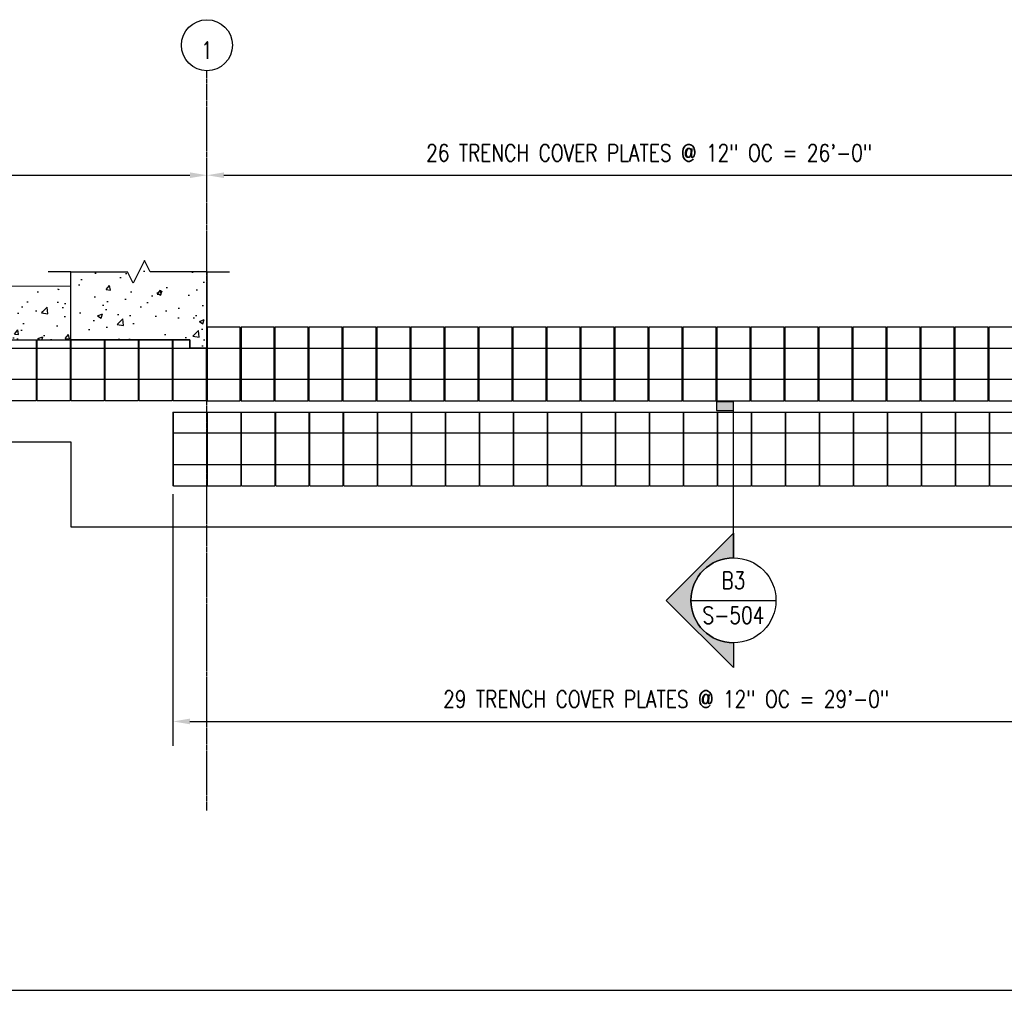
# Model space of a CAD drawing. Header units: inches. Extents: x -169 to 2787, y 589 to 946.
# Tile 2 of 45: x 183 to 530, y 604 to 946. Entities that reach past the tile are written whole.
import ezdxf
from ezdxf.enums import TextEntityAlignment as Align

# ---------------------------------------------------------------- set-up
doc = ezdxf.new("R2010")
doc.units = ezdxf.units.IN
doc.header["$MEASUREMENT"] = 0
doc.linetypes.add('CENTER2', pattern=[1.125, 0.75, -0.125, 0.125, -0.125])
doc.linetypes.add('HIDDEN2', pattern=[0.1875, 0.125, -0.0625])
for name, color, linetype in [('A-DETL-THIN', 1, 'Continuous'), ('A-FLOR', 173, 'Continuous'), ('A-FLOR-HDLN', 10, 'HIDDEN2'), ('A-WALL', 4, 'Continuous'), ('A-WALL-PATT', 8, 'Continuous'), ('G-ANNO-SYMB', 2, 'Continuous'), ('S-ANNO-DIMS', 1, 'Continuous'), ('S-ANNO-SYMB', 2, 'Continuous'), ('S-COLS', 53, 'Continuous'), ('S-DOOR-TRNCH', 2, 'Continuous'), ('S-GRID', 1, 'CENTER2'), ('S-GRID-IDEN', 1, 'Continuous')]:
    doc.layers.add(name, color=color, linetype=linetype)
doc.styles.add('Annotative', font='romans.shx', dxfattribs={"width": 0.8, "height": 0.125})
doc.styles.add('Arial', font='romans.shx', dxfattribs={"width": 0.8})
doc.styles.add('ROMANS', font='romans.shx', dxfattribs={"width": 0.8})
doc.dimstyles.new('Annotative', dxfattribs={"dimscale": 0, "dimtxt": 0.125, "dimasz": 0.125, "dimexe": 0.18, "dimexo": 0.0625, "dimgap": 0.09, "dimtad": 1, "dimdec": 3, "dimzin": 3, "dimdsep": 46, "dimlunit": 4, "dimtxsty": 'Annotative', "dimcen": 0.09, "dimclrt": 2, "dimazin": 2, "dimtfac": 1, "dimtdec": 3, "dimtmove": 0, "dimatfit": 0, "dimfxl": 1, "dimtfill": 1, "dimfrac": 2, "dimtolj": 1, "dimtzin": 0, "dimarcsym": 0})

# ---------------------------------------------------------------- blocks, each defined once
blk = doc.blocks.new('TRENCH COVER PLATES_C1_MIDDLE')
at = {"lineweight": -3}
for p, q in [((0.02, 12.99), (0.25, 12.99)), ((0.25, -13.01), (0.25, 12.99)), ((0.25, 12.99), (12, 12.99)), ((12, 12.99), (12, -13.01)), ((12, 12.99), (12.25, 12.99)), ((12.25, -13.01), (12.25, 12.99)), ((12.25, 12.99), (24, 12.99)), ((24, 12.99), (24, -13.01)), ((24, 12.99), (24.25, 12.99)), ((24.25, -13.01), (24.25, 12.99)), ((24.25, 12.99), (36, 12.99)), ((36, 12.99), (36, -13.01)), ((36, 12.99), (36.25, 12.99)), ((36.25, -13.01), (36.25, 12.99)), ((36.25, 12.99), (48, 12.99)), ((48, 12.99), (48, -13.01)), ((48, 12.99), (48.25, 12.99)), ((48.25, -13.01), (48.25, 12.99)), ((48.25, 12.99), (60, 12.99)), ((60, 12.99), (60, -13.01)), ((60, 12.99), (60.25, 12.99)), ((60.25, -13.01), (60.25, 12.99)), ((60.25, 12.99), (72, 12.99)), ((72, 12.99), (72, -13.01)), ((72, 12.99), (72.25, 12.99)), ((72.25, -13.01), (72.25, 12.99)), ((72.25, 12.99), (84, 12.99)), ((84, 12.99), (84, -13.01)), ((84, 12.99), (84.25, 12.99)), ((84.25, -13.01), (84.25, 12.99)), ((84.25, 12.99), (96, 12.99)), ((96, 12.99), (96, -13.01)), ((96, 12.99), (96.25, 12.99)), ((96.25, -13.01), (96.25, 12.99)), ((96.25, 12.99), (108, 12.99)), ((108, 12.99), (108, -13.01)), ((108, 12.99), (108.25, 12.99)), ((108.25, -13.01), (108.25, 12.99)), ((108.25, 12.99), (120, 12.99)), ((120, 12.99), (120, -13.01)), ((120, 12.99), (120.25, 12.99)), ((120.25, -13.01), (120.25, 12.99)), ((120.25, 12.99), (132, 12.99)), ((132, 12.99), (132, -13.01)), ((132, 12.99), (132.25, 12.99)), ((132.25, -13.01), (132.25, 12.99)), ((132.25, 12.99), (144, 12.99)), ((144, 12.99), (144, -13.01)), ((144, 12.99), (144.25, 12.99)), ((144.25, -13.01), (144.25, 12.99)), ((144.25, 12.99), (156, 12.99)), ((156, 12.99), (156, -13.01)), ((156, 12.99), (156.25, 12.99)), ((156.25, -13.01), (156.25, 12.99)), ((156.25, 12.99), (168, 12.99)), ((168, 12.99), (168, -13.01)), ((168, 12.99), (168.25, 12.99)), ((168.25, -13.01), (168.25, 12.99)), ((168.25, 12.99), (180, 12.99)), ((180, 12.99), (180, -13.01)), ((180, 12.99), (180.25, 12.99)), ((180.25, -13.01), (180.25, 12.99)), ((180.25, 12.99), (192, 12.99)), ((192, 12.99), (192, -13.01)), ((192, 12.99), (192.25, 12.99)), ((192.25, -13.01), (192.25, 12.99)), ((192.25, 12.99), (204, 12.99)), ((204, 12.99), (204, -13.01)), ((204, 12.99), (204.25, 12.99)), ((204.25, -13.01), (204.25, 12.99)), ((204.25, 12.99), (216, 12.99)), ((216, 12.99), (216, -13.01)), ((216, 12.99), (216.25, 12.99)), ((216.25, -13.01), (216.25, 12.99)), ((216.25, 12.99), (228, 12.99)), ((228, 12.99), (228, -13.01)), ((228, 12.99), (228.25, 12.99)), ((228.25, -13.01), (228.25, 12.99)), ((228.25, 12.99), (240, 12.99)), ((240, 12.99), (240, -13.01)), ((240, 12.99), (240.25, 12.99)), ((240.25, -13.01), (240.25, 12.99)), ((240.25, 12.99), (252, 12.99)), ((252, 12.99), (252, -13.01)), ((252, 12.99), (252.25, 12.99)), ((252.25, -13.01), (252.25, 12.99)), ((252.25, 12.99), (264, 12.99)), ((264, 12.99), (264, -13.01)), ((264, 12.99), (264.25, 12.99)), ((264.25, -13.01), (264.25, 12.99)), ((264.25, 12.99), (276, 12.99)), ((276, 12.99), (276, -13.01)), ((276, 12.99), (276.25, 12.99)), ((276.25, -13.01), (276.25, 12.99)), ((276.25, 12.99), (288, 12.99)), ((288, 12.99), (288, -13.01)), ((288, 12.99), (288.25, 12.99)), ((288.25, -13.01), (288.25, 12.99)), ((288.25, 12.99), (300, 12.99)), ((0.02, 5.75), (0.25, 5.75)), ((0.02, 5.5), (0.25, 5.5)), ((12, 5.75), (12.25, 5.75)), ((12, 5.5), (12.25, 5.5)), ((24, 5.75), (24.25, 5.75)), ((24, 5.5), (24.25, 5.5)), ((36, 5.75), (36.25, 5.75)), ((36, 5.5), (36.25, 5.5)), ((48, 5.75), (48.25, 5.75)), ((48, 5.5), (48.25, 5.5)), ((60, 5.75), (60.25, 5.75)), ((60, 5.5), (60.25, 5.5)), ((72, 5.75), (72.25, 5.75)), ((72, 5.5), (72.25, 5.5)), ((84, 5.75), (84.25, 5.75)), ((84, 5.5), (84.25, 5.5)), ((96, 5.75), (96.25, 5.75)), ((96, 5.5), (96.25, 5.5)), ((108, 5.75), (108.25, 5.75)), ((108, 5.5), (108.25, 5.5)), ((120, 5.75), (120.25, 5.75)), ((120, 5.5), (120.25, 5.5)), ((132, 5.75), (132.25, 5.75)), ((132, 5.5), (132.25, 5.5)), ((144, 5.75), (144.25, 5.75)), ((144, 5.5), (144.25, 5.5)), ((156, 5.75), (156.25, 5.75)), ((156, 5.5), (156.25, 5.5)), ((168, 5.75), (168.25, 5.75)), ((168, 5.5), (168.25, 5.5)), ((180, 5.75), (180.25, 5.75)), ((180, 5.5), (180.25, 5.5)), ((192, 5.75), (192.25, 5.75)), ((192, 5.5), (192.25, 5.5)), ((204, 5.75), (204.25, 5.75)), ((204, 5.5), (204.25, 5.5)), ((216, 5.75), (216.25, 5.75)), ((216, 5.5), (216.25, 5.5)), ((228, 5.75), (228.25, 5.75)), ((228, 5.5), (228.25, 5.5)), ((240, 5.75), (240.25, 5.75)), ((240, 5.5), (240.25, 5.5)), ((252, 5.75), (252.25, 5.75)), ((252, 5.5), (252.25, 5.5)), ((264, 5.75), (264.25, 5.75)), ((264, 5.5), (264.25, 5.5)), ((276, 5.75), (276.25, 5.75)), ((276, 5.5), (276.25, 5.5)), ((288, 5.75), (288.25, 5.75)), ((288, 5.5), (288.25, 5.5)), ((0.25, 1.62), (0.02, 1.62)), ((0.25, 1.58), (0.02, 1.58)), ((0.25, 0.69), (0.02, 0.69)), ((0.25, 0.41), (0.02, 0.41)), ((12.25, 1.62), (12, 1.62)), ((12.25, 1.58), (12, 1.58)), ((12.25, 0.69), (12, 0.69)), ((12.25, 0.41), (12, 0.41)), ((24.25, 1.62), (24, 1.62)), ((24.25, 1.58), (24, 1.58)), ((24.25, 0.69), (24, 0.69)), ((24.25, 0.41), (24, 0.41)), ((36.25, 1.62), (36, 1.62)), ((36.25, 1.58), (36, 1.58)), ((36.25, 0.69), (36, 0.69)), ((36.25, 0.41), (36, 0.41)), ((48.25, 1.62), (48, 1.62)), ((48.25, 1.58), (48, 1.58)), ((48.25, 0.69), (48, 0.69)), ((48.25, 0.41), (48, 0.41)), ((60.25, 1.62), (60, 1.62)), ((60.25, 1.58), (60, 1.58)), ((60.25, 0.69), (60, 0.69)), ((60.25, 0.41), (60, 0.41)), ((72.25, 1.62), (72, 1.62)), ((72.25, 1.58), (72, 1.58)), ((72.25, 0.69), (72, 0.69)), ((72.25, 0.41), (72, 0.41)), ((84.25, 1.62), (84, 1.62)), ((84.25, 1.58), (84, 1.58)), ((84.25, 0.69), (84, 0.69)), ((84.25, 0.41), (84, 0.41)), ((96.25, 1.62), (96, 1.62)), ((96.25, 1.58), (96, 1.58)), ((96.25, 0.69), (96, 0.69)), ((96.25, 0.41), (96, 0.41)), ((108.25, 1.62), (108, 1.62)), ((108.25, 1.58), (108, 1.58)), ((108.25, 0.69), (108, 0.69)), ((108.25, 0.41), (108, 0.41)), ((120.25, 1.62), (120, 1.62)), ((120.25, 1.58), (120, 1.58)), ((120.25, 0.69), (120, 0.69)), ((120.25, 0.41), (120, 0.41)), ((132.25, 1.62), (132, 1.62)), ((132.25, 1.58), (132, 1.58)), ((132.25, 0.69), (132, 0.69)), ((132.25, 0.41), (132, 0.41)), ((144.25, 1.62), (144, 1.62)), ((144.25, 1.58), (144, 1.58)), ((144.25, 0.69), (144, 0.69)), ((144.25, 0.41), (144, 0.41)), ((156.25, 1.62), (156, 1.62)), ((156.25, 1.58), (156, 1.58)), ((156.25, 0.69), (156, 0.69)), ((156.25, 0.41), (156, 0.41)), ((168.25, 1.62), (168, 1.62)), ((168.25, 1.58), (168, 1.58)), ((168.25, 0.69), (168, 0.69)), ((168.25, 0.41), (168, 0.41)), ((180.25, 1.62), (180, 1.62)), ((180.25, 1.58), (180, 1.58)), ((180.25, 0.69), (180, 0.69)), ((180.25, 0.41), (180, 0.41)), ((192.25, 1.62), (192, 1.62)), ((192.25, 1.58), (192, 1.58)), ((192.25, 0.69), (192, 0.69)), ((192.25, 0.41), (192, 0.41)), ((204.25, 1.62), (204, 1.62)), ((204.25, 1.58), (204, 1.58)), ((204.25, 0.69), (204, 0.69)), ((204.25, 0.41), (204, 0.41)), ((216.25, 1.62), (216, 1.62)), ((216.25, 1.58), (216, 1.58)), ((216.25, 0.69), (216, 0.69)), ((216.25, 0.41), (216, 0.41)), ((228.25, 1.62), (228, 1.62)), ((228.25, 1.58), (228, 1.58)), ((228.25, 0.69), (228, 0.69)), ((228.25, 0.41), (228, 0.41)), ((240.25, 1.62), (240, 1.62)), ((240.25, 1.58), (240, 1.58)), ((240.25, 0.69), (240, 0.69)), ((240.25, 0.41), (240, 0.41)), ((252.25, 1.62), (252, 1.62)), ((252.25, 1.58), (252, 1.58)), ((252.25, 0.69), (252, 0.69)), ((252.25, 0.41), (252, 0.41)), ((264.25, 1.62), (264, 1.62)), ((264.25, 1.58), (264, 1.58)), ((264.25, 0.69), (264, 0.69)), ((264.25, 0.41), (264, 0.41)), ((276.25, 1.62), (276, 1.62)), ((276.25, 1.58), (276, 1.58)), ((276.25, 0.69), (276, 0.69)), ((276.25, 0.41), (276, 0.41)), ((288.25, 1.62), (288, 1.62)), ((288.25, 1.58), (288, 1.58)), ((288.25, 0.69), (288, 0.69)), ((288.25, 0.41), (288, 0.41)), ((0.25, -1.5), (0.02, -1.5)), ((0.02, -1.69), (0.25, -1.69)), ((0.25, -2.58), (0.02, -2.58)), ((0.02, -2.63), (0.25, -2.63)), ((12.25, -1.5), (12, -1.5)), ((12, -1.69), (12.25, -1.69)), ((12.25, -2.58), (12, -2.58)), ((12, -2.63), (12.25, -2.63)), ((24.25, -1.5), (24, -1.5)), ((24, -1.69), (24.25, -1.69)), ((24.25, -2.58), (24, -2.58)), ((24, -2.63), (24.25, -2.63)), ((36.25, -1.5), (36, -1.5)), ((36, -1.69), (36.25, -1.69)), ((36.25, -2.58), (36, -2.58)), ((36, -2.63), (36.25, -2.63)), ((48.25, -1.5), (48, -1.5)), ((48, -1.69), (48.25, -1.69)), ((48.25, -2.58), (48, -2.58)), ((48, -2.63), (48.25, -2.63)), ((60.25, -1.5), (60, -1.5)), ((60, -1.69), (60.25, -1.69)), ((60.25, -2.58), (60, -2.58)), ((60, -2.63), (60.25, -2.63)), ((72.25, -1.5), (72, -1.5)), ((72, -1.69), (72.25, -1.69)), ((72.25, -2.58), (72, -2.58)), ((72, -2.63), (72.25, -2.63)), ((84.25, -1.5), (84, -1.5)), ((84, -1.69), (84.25, -1.69)), ((84.25, -2.58), (84, -2.58)), ((84, -2.63), (84.25, -2.63)), ((96.25, -1.5), (96, -1.5)), ((96, -1.69), (96.25, -1.69)), ((96.25, -2.58), (96, -2.58)), ((96, -2.63), (96.25, -2.63)), ((108.25, -1.5), (108, -1.5)), ((108, -1.69), (108.25, -1.69)), ((108.25, -2.58), (108, -2.58)), ((108, -2.63), (108.25, -2.63)), ((120.25, -1.5), (120, -1.5)), ((120, -1.69), (120.25, -1.69)), ((120.25, -2.58), (120, -2.58)), ((120, -2.63), (120.25, -2.63)), ((132.25, -1.5), (132, -1.5)), ((132, -1.69), (132.25, -1.69)), ((132.25, -2.58), (132, -2.58)), ((132, -2.63), (132.25, -2.63)), ((144.25, -1.5), (144, -1.5)), ((144, -1.69), (144.25, -1.69)), ((144.25, -2.58), (144, -2.58)), ((144, -2.63), (144.25, -2.63)), ((156.25, -1.5), (156, -1.5)), ((156, -1.69), (156.25, -1.69)), ((156.25, -2.58), (156, -2.58)), ((156, -2.63), (156.25, -2.63)), ((168.25, -1.5), (168, -1.5)), ((168, -1.69), (168.25, -1.69)), ((168.25, -2.58), (168, -2.58)), ((168, -2.63), (168.25, -2.63)), ((180.25, -1.5), (180, -1.5)), ((180, -1.69), (180.25, -1.69)), ((180.25, -2.58), (180, -2.58)), ((180, -2.63), (180.25, -2.63)), ((192.25, -1.5), (192, -1.5)), ((192, -1.69), (192.25, -1.69)), ((192.25, -2.58), (192, -2.58)), ((192, -2.63), (192.25, -2.63)), ((204.25, -1.5), (204, -1.5)), ((204, -1.69), (204.25, -1.69)), ((204.25, -2.58), (204, -2.58)), ((204, -2.63), (204.25, -2.63)), ((216.25, -1.5), (216, -1.5)), ((216, -1.69), (216.25, -1.69)), ((216.25, -2.58), (216, -2.58)), ((216, -2.63), (216.25, -2.63)), ((228.25, -1.5), (228, -1.5)), ((228, -1.69), (228.25, -1.69)), ((228.25, -2.58), (228, -2.58)), ((228, -2.63), (228.25, -2.63)), ((240.25, -1.5), (240, -1.5)), ((240, -1.69), (240.25, -1.69)), ((240.25, -2.58), (240, -2.58)), ((240, -2.63), (240.25, -2.63)), ((252.25, -1.5), (252, -1.5)), ((252, -1.69), (252.25, -1.69)), ((252.25, -2.58), (252, -2.58)), ((252, -2.63), (252.25, -2.63)), ((264.25, -1.5), (264, -1.5)), ((264, -1.69), (264.25, -1.69)), ((264.25, -2.58), (264, -2.58)), ((264, -2.63), (264.25, -2.63)), ((276.25, -1.5), (276, -1.5)), ((276, -1.69), (276.25, -1.69)), ((276.25, -2.58), (276, -2.58)), ((276, -2.63), (276.25, -2.63)), ((288.25, -1.5), (288, -1.5)), ((288, -1.69), (288.25, -1.69)), ((288.25, -2.58), (288, -2.58)), ((288, -2.63), (288.25, -2.63)), ((0.02, -5.5), (0.25, -5.5)), ((0.25, -5.75), (0.02, -5.75)), ((12, -5.5), (12.25, -5.5)), ((12.25, -5.75), (12, -5.75)), ((24, -5.5), (24.25, -5.5)), ((24.25, -5.75), (24, -5.75)), ((36, -5.5), (36.25, -5.5)), ((36.25, -5.75), (36, -5.75)), ((48, -5.5), (48.25, -5.5)), ((48.25, -5.75), (48, -5.75)), ((60, -5.5), (60.25, -5.5)), ((60.25, -5.75), (60, -5.75)), ((72, -5.5), (72.25, -5.5)), ((72.25, -5.75), (72, -5.75)), ((84, -5.5), (84.25, -5.5)), ((84.25, -5.75), (84, -5.75)), ((96, -5.5), (96.25, -5.5)), ((96.25, -5.75), (96, -5.75)), ((108, -5.5), (108.25, -5.5)), ((108.25, -5.75), (108, -5.75)), ((120, -5.5), (120.25, -5.5)), ((120.25, -5.75), (120, -5.75)), ((132, -5.5), (132.25, -5.5)), ((132.25, -5.75), (132, -5.75)), ((144, -5.5), (144.25, -5.5)), ((144.25, -5.75), (144, -5.75)), ((156, -5.5), (156.25, -5.5)), ((156.25, -5.75), (156, -5.75)), ((168, -5.5), (168.25, -5.5)), ((168.25, -5.75), (168, -5.75)), ((180, -5.5), (180.25, -5.5)), ((180.25, -5.75), (180, -5.75)), ((192, -5.5), (192.25, -5.5)), ((192.25, -5.75), (192, -5.75)), ((204, -5.5), (204.25, -5.5)), ((204.25, -5.75), (204, -5.75)), ((216, -5.5), (216.25, -5.5)), ((216.25, -5.75), (216, -5.75)), ((228, -5.5), (228.25, -5.5)), ((228.25, -5.75), (228, -5.75)), ((240, -5.5), (240.25, -5.5)), ((240.25, -5.75), (240, -5.75)), ((252, -5.5), (252.25, -5.5)), ((252.25, -5.75), (252, -5.75)), ((264, -5.5), (264.25, -5.5)), ((264.25, -5.75), (264, -5.75)), ((276, -5.5), (276.25, -5.5)), ((276.25, -5.75), (276, -5.75)), ((288, -5.5), (288.25, -5.5)), ((288.25, -5.75), (288, -5.75)), ((0.25, -13.01), (12, -13.01)), ((12.25, -13.01), (24, -13.01)), ((24.25, -13.01), (36, -13.01)), ((36.25, -13.01), (48, -13.01)), ((48.25, -13.01), (60, -13.01)), ((60.25, -13.01), (72, -13.01)), ((72.25, -13.01), (84, -13.01)), ((84.25, -13.01), (96, -13.01)), ((96.25, -13.01), (108, -13.01)), ((108.25, -13.01), (120, -13.01)), ((120.25, -13.01), (132, -13.01)), ((132.25, -13.01), (144, -13.01)), ((144.25, -13.01), (156, -13.01)), ((156.25, -13.01), (168, -13.01)), ((168.25, -13.01), (180, -13.01)), ((180.25, -13.01), (192, -13.01)), ((192.25, -13.01), (204, -13.01)), ((204.25, -13.01), (216, -13.01)), ((216.25, -13.01), (228, -13.01)), ((228.25, -13.01), (240, -13.01)), ((240.25, -13.01), (252, -13.01)), ((252.25, -13.01), (264, -13.01)), ((264.25, -13.01), (276, -13.01)), ((276.25, -13.01), (288, -13.01)), ((288.25, -13.01), (300, -13.01))]:
    blk.add_line(p, q, dxfattribs=at)
for p in [(0.02, 12.99), (0.25, -13.01)]:
    blk.add_line(p, (0.02, -13.01))
blk = doc.blocks.new('TRENCH COVER PLATES_C1_LEFT')
for p, q in [((396.03, -13.01), (396.03, 8.5)), ((396.03, 8.5), (402.02, 8.5)), ((402.02, 8.5), (402.02, 5.5)), ((402.02, 5.5), (407.77, 5.5)), ((407.77, 5.5), (407.77, -13.01)), ((407.77, -13.01), (396.03, -13.01))]:
    blk.add_line(p, q)
at = {"lineweight": -3}
for p, q in [((419.76, 8.5), (420.02, 8.5)), ((431.76, 8.5), (432.01, 8.5)), ((443.75, 8.5), (444, 8.5)), ((455.74, 8.5), (455.99, 8.5)), ((467.73, 8.5), (467.98, 8.5)), ((479.72, 8.5), (479.98, 8.5)), ((491.71, 8.5), (491.97, 8.5)), ((503.71, 8.5), (503.96, 8.5)), ((515.7, 8.5), (515.95, 8.5)), ((527.69, 8.5), (527.95, 8.5)), ((539.68, 8.5), (539.94, 8.5)), ((551.68, 8.5), (551.93, 8.5)), ((563.67, 8.5), (563.92, 8.5)), ((575.66, 8.5), (575.92, 8.5)), ((587.65, 8.5), (587.91, 8.5)), ((599.65, 8.5), (599.9, 8.5)), ((611.64, 8.5), (611.89, 8.5)), ((623.63, 8.5), (623.89, 8.5)), ((635.62, 8.5), (635.88, 8.5)), ((647.62, 8.5), (647.87, 8.5)), ((659.61, 8.5), (659.86, 8.5)), ((671.6, 8.5), (671.85, 8.5)), ((683.59, 8.5), (683.85, 8.5)), ((347.81, 5.75), (348.06, 5.75)), ((347.81, 5.5), (348.06, 5.5)), ((359.8, 5.75), (360.06, 5.75)), ((359.8, 5.5), (360.06, 5.5)), ((371.79, 5.75), (372.05, 5.75)), ((371.79, 5.5), (372.05, 5.5)), ((383.79, 5.75), (384.04, 5.75)), ((383.79, 5.5), (384.04, 5.5)), ((395.78, 5.75), (396.03, 5.75)), ((395.78, 5.5), (396.03, 5.5)), ((419.76, 5.75), (420.02, 5.75)), ((419.76, 5.5), (420.02, 5.5)), ((431.76, 5.75), (432.01, 5.75)), ((431.76, 5.5), (432.01, 5.5)), ((443.75, 5.75), (444, 5.75)), ((443.75, 5.5), (444, 5.5)), ((455.74, 5.75), (455.99, 5.75)), ((455.74, 5.5), (455.99, 5.5)), ((467.73, 5.75), (467.98, 5.75)), ((467.73, 5.5), (467.98, 5.5)), ((479.72, 5.75), (479.98, 5.75)), ((479.72, 5.5), (479.98, 5.5)), ((491.71, 5.75), (491.97, 5.75)), ((491.71, 5.5), (491.97, 5.5)), ((503.71, 5.75), (503.96, 5.75)), ((503.71, 5.5), (503.96, 5.5)), ((515.7, 5.75), (515.95, 5.75)), ((515.7, 5.5), (515.95, 5.5)), ((527.69, 5.75), (527.95, 5.75)), ((527.69, 5.5), (527.95, 5.5)), ((539.68, 5.75), (539.94, 5.75)), ((539.68, 5.5), (539.94, 5.5)), ((551.68, 5.75), (551.93, 5.75)), ((551.68, 5.5), (551.93, 5.5)), ((563.67, 5.75), (563.92, 5.75)), ((563.67, 5.5), (563.92, 5.5)), ((575.66, 5.75), (575.92, 5.75)), ((575.66, 5.5), (575.92, 5.5)), ((587.65, 5.75), (587.91, 5.75)), ((587.65, 5.5), (587.91, 5.5)), ((599.65, 5.75), (599.9, 5.75)), ((599.65, 5.5), (599.9, 5.5)), ((611.64, 5.75), (611.89, 5.75)), ((611.64, 5.5), (611.89, 5.5)), ((623.63, 5.75), (623.89, 5.75)), ((623.63, 5.5), (623.89, 5.5)), ((635.62, 5.75), (635.88, 5.75)), ((635.62, 5.5), (635.88, 5.5)), ((647.62, 5.75), (647.87, 5.75)), ((647.62, 5.5), (647.87, 5.5)), ((659.61, 5.75), (659.86, 5.75)), ((659.61, 5.5), (659.86, 5.5)), ((671.6, 5.75), (671.85, 5.75)), ((671.6, 5.5), (671.85, 5.5)), ((683.59, 5.75), (683.85, 5.75)), ((683.59, 5.5), (683.85, 5.5)), ((348.06, 1.62), (347.81, 1.62)), ((348.06, 1.58), (347.81, 1.58)), ((348.06, 0.69), (347.81, 0.69)), ((348.06, 0.41), (347.81, 0.41)), ((360.06, 1.62), (359.8, 1.62)), ((360.06, 1.58), (359.8, 1.58)), ((360.06, 0.69), (359.8, 0.69)), ((360.06, 0.41), (359.8, 0.41)), ((372.05, 1.62), (371.79, 1.62)), ((372.05, 1.58), (371.79, 1.58)), ((372.05, 0.69), (371.79, 0.69)), ((372.05, 0.41), (371.79, 0.41)), ((384.04, 1.62), (383.79, 1.62)), ((384.04, 1.58), (383.79, 1.58)), ((384.04, 0.69), (383.79, 0.69)), ((384.04, 0.41), (383.79, 0.41)), ((396.03, 1.62), (395.78, 1.62)), ((396.03, 1.58), (395.78, 1.58)), ((396.03, 0.69), (395.78, 0.69)), ((396.03, 0.41), (395.78, 0.41)), ((420.02, 1.62), (419.76, 1.62)), ((420.02, 1.58), (419.76, 1.58)), ((420.02, 0.69), (419.76, 0.69)), ((420.02, 0.41), (419.76, 0.41)), ((432.01, 1.62), (431.76, 1.62)), ((432.01, 1.58), (431.76, 1.58)), ((432.01, 0.69), (431.76, 0.69)), ((432.01, 0.41), (431.76, 0.41)), ((444, 1.62), (443.75, 1.62)), ((444, 1.58), (443.75, 1.58)), ((444, 0.69), (443.75, 0.69)), ((444, 0.41), (443.75, 0.41)), ((455.99, 1.62), (455.74, 1.62)), ((455.99, 1.58), (455.74, 1.58)), ((455.99, 0.69), (455.74, 0.69)), ((455.99, 0.41), (455.74, 0.41)), ((467.98, 1.62), (467.73, 1.62)), ((467.98, 1.58), (467.73, 1.58)), ((467.98, 0.69), (467.73, 0.69)), ((467.98, 0.41), (467.73, 0.41)), ((479.98, 1.62), (479.72, 1.62)), ((479.98, 1.58), (479.72, 1.58)), ((479.98, 0.69), (479.72, 0.69)), ((479.98, 0.41), (479.72, 0.41)), ((491.97, 1.62), (491.71, 1.62)), ((491.97, 1.58), (491.71, 1.58)), ((491.97, 0.69), (491.71, 0.69)), ((491.97, 0.41), (491.71, 0.41)), ((503.96, 1.62), (503.71, 1.62)), ((503.96, 1.58), (503.71, 1.58)), ((503.96, 0.69), (503.71, 0.69)), ((503.96, 0.41), (503.71, 0.41)), ((515.95, 1.62), (515.7, 1.62)), ((515.95, 1.58), (515.7, 1.58)), ((515.95, 0.69), (515.7, 0.69)), ((515.95, 0.41), (515.7, 0.41)), ((527.95, 1.62), (527.69, 1.62)), ((527.95, 1.58), (527.69, 1.58)), ((527.95, 0.69), (527.69, 0.69)), ((527.95, 0.41), (527.69, 0.41)), ((539.94, 1.62), (539.68, 1.62)), ((539.94, 1.58), (539.68, 1.58)), ((539.94, 0.69), (539.68, 0.69)), ((539.94, 0.41), (539.68, 0.41)), ((551.93, 1.62), (551.68, 1.62)), ((551.93, 1.58), (551.68, 1.58)), ((551.93, 0.69), (551.68, 0.69)), ((551.93, 0.41), (551.68, 0.41)), ((563.92, 1.62), (563.67, 1.62)), ((563.92, 1.58), (563.67, 1.58)), ((563.92, 0.69), (563.67, 0.69)), ((563.92, 0.41), (563.67, 0.41)), ((575.92, 1.62), (575.66, 1.62)), ((575.92, 1.58), (575.66, 1.58)), ((575.92, 0.69), (575.66, 0.69)), ((575.92, 0.41), (575.66, 0.41)), ((587.91, 1.62), (587.65, 1.62)), ((587.91, 1.58), (587.65, 1.58)), ((587.91, 0.69), (587.65, 0.69)), ((587.91, 0.41), (587.65, 0.41)), ((599.9, 1.62), (599.65, 1.62)), ((599.9, 1.58), (599.65, 1.58)), ((599.9, 0.69), (599.65, 0.69)), ((599.9, 0.41), (599.65, 0.41)), ((611.89, 1.62), (611.64, 1.62)), ((611.89, 1.58), (611.64, 1.58)), ((611.89, 0.69), (611.64, 0.69)), ((611.89, 0.41), (611.64, 0.41)), ((623.89, 1.62), (623.63, 1.62)), ((623.89, 1.58), (623.63, 1.58)), ((623.89, 0.69), (623.63, 0.69)), ((623.89, 0.41), (623.63, 0.41)), ((635.88, 1.62), (635.62, 1.62)), ((635.88, 1.58), (635.62, 1.58)), ((635.88, 0.69), (635.62, 0.69)), ((635.88, 0.41), (635.62, 0.41)), ((647.87, 1.62), (647.62, 1.62)), ((647.87, 1.58), (647.62, 1.58)), ((647.87, 0.69), (647.62, 0.69)), ((647.87, 0.41), (647.62, 0.41)), ((659.86, 1.62), (659.61, 1.62)), ((659.86, 1.58), (659.61, 1.58)), ((659.86, 0.69), (659.61, 0.69)), ((659.86, 0.41), (659.61, 0.41)), ((671.85, 1.62), (671.6, 1.62)), ((671.85, 1.58), (671.6, 1.58)), ((671.85, 0.69), (671.6, 0.69)), ((671.85, 0.41), (671.6, 0.41)), ((683.85, 1.62), (683.59, 1.62)), ((683.85, 1.58), (683.59, 1.58)), ((683.85, 0.69), (683.59, 0.69)), ((683.85, 0.41), (683.59, 0.41)), ((348.06, -1.5), (347.81, -1.5)), ((347.81, -1.69), (348.06, -1.69)), ((348.06, -2.58), (347.81, -2.58)), ((347.81, -2.63), (348.06, -2.63)), ((360.06, -1.5), (359.8, -1.5)), ((359.8, -1.69), (360.06, -1.69)), ((360.06, -2.58), (359.8, -2.58)), ((359.8, -2.63), (360.06, -2.63)), ((372.05, -1.5), (371.79, -1.5)), ((371.79, -1.69), (372.05, -1.69)), ((372.05, -2.58), (371.79, -2.58)), ((371.79, -2.63), (372.05, -2.63)), ((384.04, -1.5), (383.79, -1.5)), ((383.79, -1.69), (384.04, -1.69)), ((384.04, -2.58), (383.79, -2.58)), ((383.79, -2.63), (384.04, -2.63)), ((396.03, -1.5), (395.78, -1.5)), ((395.78, -1.69), (396.03, -1.69)), ((396.03, -2.58), (395.78, -2.58)), ((395.78, -2.63), (396.03, -2.63)), ((420.02, -1.5), (419.76, -1.5)), ((419.76, -1.69), (420.02, -1.69)), ((420.02, -2.58), (419.76, -2.58)), ((419.76, -2.63), (420.02, -2.63)), ((431.99, -1.5), (431.76, -1.5)), ((431.76, -1.69), (431.99, -1.69)), ((431.99, -2.58), (431.76, -2.58)), ((431.76, -2.63), (431.99, -2.63)), ((444, -1.5), (443.75, -1.5)), ((443.75, -1.69), (444, -1.69)), ((444, -2.58), (443.75, -2.58)), ((443.75, -2.63), (444, -2.63)), ((455.99, -1.5), (455.74, -1.5)), ((455.74, -1.69), (455.99, -1.69)), ((455.99, -2.58), (455.74, -2.58)), ((455.74, -2.63), (455.99, -2.63)), ((467.98, -1.5), (467.73, -1.5)), ((467.73, -1.69), (467.98, -1.69)), ((467.98, -2.58), (467.73, -2.58)), ((467.73, -2.63), (467.98, -2.63)), ((479.98, -1.5), (479.72, -1.5)), ((479.72, -1.69), (479.98, -1.69)), ((479.98, -2.58), (479.72, -2.58)), ((479.72, -2.63), (479.98, -2.63)), ((491.97, -1.5), (491.71, -1.5)), ((491.71, -1.69), (491.97, -1.69)), ((491.97, -2.58), (491.71, -2.58)), ((491.71, -2.63), (491.97, -2.63)), ((503.96, -1.5), (503.71, -1.5)), ((503.71, -1.69), (503.96, -1.69)), ((503.96, -2.58), (503.71, -2.58)), ((503.71, -2.63), (503.96, -2.63)), ((515.95, -1.5), (515.7, -1.5)), ((515.7, -1.69), (515.95, -1.69)), ((515.95, -2.58), (515.7, -2.58)), ((515.7, -2.63), (515.95, -2.63)), ((527.95, -1.5), (527.69, -1.5)), ((527.69, -1.69), (527.95, -1.69)), ((527.95, -2.58), (527.69, -2.58)), ((527.69, -2.63), (527.95, -2.63)), ((539.94, -1.5), (539.68, -1.5)), ((539.68, -1.69), (539.94, -1.69)), ((539.94, -2.58), (539.68, -2.58)), ((539.68, -2.63), (539.94, -2.63)), ((551.93, -1.5), (551.68, -1.5)), ((551.68, -1.69), (551.93, -1.69)), ((551.93, -2.58), (551.68, -2.58)), ((551.68, -2.63), (551.93, -2.63)), ((563.92, -1.5), (563.67, -1.5)), ((563.67, -1.69), (563.92, -1.69)), ((563.92, -2.58), (563.67, -2.58)), ((563.67, -2.63), (563.92, -2.63)), ((575.92, -1.5), (575.66, -1.5)), ((575.66, -1.69), (575.92, -1.69)), ((575.92, -2.58), (575.66, -2.58)), ((575.66, -2.63), (575.92, -2.63)), ((587.91, -1.5), (587.65, -1.5)), ((587.65, -1.69), (587.91, -1.69)), ((587.91, -2.58), (587.65, -2.58)), ((587.65, -2.63), (587.91, -2.63)), ((599.9, -1.5), (599.65, -1.5)), ((599.65, -1.69), (599.9, -1.69)), ((599.9, -2.58), (599.65, -2.58)), ((599.65, -2.63), (599.9, -2.63)), ((611.89, -1.5), (611.64, -1.5)), ((611.64, -1.69), (611.89, -1.69)), ((611.89, -2.58), (611.64, -2.58)), ((611.64, -2.63), (611.89, -2.63)), ((623.89, -1.5), (623.63, -1.5)), ((623.63, -1.69), (623.89, -1.69)), ((623.89, -2.58), (623.63, -2.58)), ((623.63, -2.63), (623.89, -2.63)), ((635.88, -1.5), (635.62, -1.5)), ((635.62, -1.69), (635.88, -1.69)), ((635.88, -2.58), (635.62, -2.58)), ((635.62, -2.63), (635.88, -2.63)), ((647.87, -1.5), (647.62, -1.5)), ((647.62, -1.69), (647.87, -1.69)), ((647.87, -2.58), (647.62, -2.58)), ((647.62, -2.63), (647.87, -2.63)), ((659.86, -1.5), (659.61, -1.5)), ((659.61, -1.69), (659.86, -1.69)), ((659.86, -2.58), (659.61, -2.58)), ((659.61, -2.63), (659.86, -2.63)), ((671.85, -1.5), (671.6, -1.5)), ((671.6, -1.69), (671.85, -1.69)), ((671.85, -2.58), (671.6, -2.58)), ((671.6, -2.63), (671.85, -2.63)), ((683.85, -1.5), (683.59, -1.5)), ((683.59, -1.69), (683.85, -1.69)), ((683.85, -2.58), (683.59, -2.58)), ((683.59, -2.63), (683.85, -2.63)), ((347.81, -5.5), (348.06, -5.5)), ((348.06, -5.75), (347.81, -5.75)), ((359.8, -5.5), (360.06, -5.5)), ((360.06, -5.75), (359.8, -5.75)), ((371.79, -5.5), (372.05, -5.5)), ((372.05, -5.75), (371.79, -5.75)), ((383.79, -5.5), (384.04, -5.5)), ((384.04, -5.75), (383.79, -5.75)), ((395.78, -5.5), (396.03, -5.5)), ((396.03, -5.75), (395.78, -5.75)), ((419.76, -5.5), (420.02, -5.5)), ((420.02, -5.75), (419.76, -5.75)), ((431.76, -5.5), (432.01, -5.5)), ((432.01, -5.75), (431.76, -5.75)), ((443.75, -5.5), (444, -5.5)), ((444, -5.75), (443.75, -5.75)), ((455.74, -5.5), (455.99, -5.5)), ((455.99, -5.75), (455.74, -5.75)), ((467.73, -5.5), (467.98, -5.5)), ((467.98, -5.75), (467.73, -5.75)), ((479.72, -5.5), (479.98, -5.5)), ((479.98, -5.75), (479.72, -5.75)), ((491.71, -5.5), (491.97, -5.5)), ((491.97, -5.75), (491.71, -5.75)), ((503.71, -5.5), (503.96, -5.5)), ((503.96, -5.75), (503.71, -5.75)), ((515.7, -5.5), (515.95, -5.5)), ((515.95, -5.75), (515.7, -5.75)), ((527.69, -5.5), (527.95, -5.5)), ((527.95, -5.75), (527.69, -5.75)), ((539.68, -5.5), (539.94, -5.5)), ((539.94, -5.75), (539.68, -5.75)), ((551.68, -5.5), (551.93, -5.5)), ((551.93, -5.75), (551.68, -5.75)), ((563.67, -5.5), (563.92, -5.5)), ((563.92, -5.75), (563.67, -5.75)), ((575.66, -5.5), (575.92, -5.5)), ((575.92, -5.75), (575.66, -5.75)), ((587.65, -5.5), (587.91, -5.5)), ((587.91, -5.75), (587.65, -5.75)), ((599.65, -5.5), (599.9, -5.5)), ((599.9, -5.75), (599.65, -5.75)), ((611.64, -5.5), (611.89, -5.5)), ((611.89, -5.75), (611.64, -5.75)), ((623.63, -5.5), (623.89, -5.5)), ((623.89, -5.75), (623.63, -5.75)), ((635.62, -5.5), (635.88, -5.5)), ((635.88, -5.75), (635.62, -5.75)), ((647.62, -5.5), (647.87, -5.5)), ((647.87, -5.75), (647.62, -5.75)), ((659.61, -5.5), (659.86, -5.5)), ((659.86, -5.75), (659.61, -5.75)), ((671.6, -5.5), (671.85, -5.5)), ((671.85, -5.75), (671.6, -5.75)), ((683.59, -5.5), (683.85, -5.5)), ((683.85, -5.75), (683.59, -5.75))]:
    blk.add_line(p, q, dxfattribs=at)
for points in [[(419.76, 12.99), (408.03, 12.99), (408.03, -13.01), (419.76, -13.01)], [(431.76, 12.99), (420.02, 12.99), (420.02, -13.01), (431.76, -13.01)], [(443.75, 12.99), (432.01, 12.99), (432.01, -13.01), (443.75, -13.01)], [(455.74, 12.99), (444, 12.99), (444, -13.01), (455.74, -13.01)], [(467.73, 12.99), (455.99, 12.99), (455.99, -13.01), (467.73, -13.01)], [(479.72, 12.99), (467.98, 12.99), (467.98, -13.01), (479.72, -13.01)], [(491.71, 12.99), (479.98, 12.99), (479.98, -13.01), (491.71, -13.01)], [(503.71, 12.99), (491.97, 12.99), (491.97, -13.01), (503.71, -13.01)], [(515.7, 12.99), (503.96, 12.99), (503.96, -13.01), (515.7, -13.01)], [(527.69, 12.99), (515.95, 12.99), (515.95, -13.01), (527.69, -13.01)], [(539.68, 12.99), (527.95, 12.99), (527.95, -13.01), (539.68, -13.01)], [(551.68, 12.99), (539.94, 12.99), (539.94, -13.01), (551.68, -13.01)], [(563.67, 12.99), (551.93, 12.99), (551.93, -13.01), (563.67, -13.01)], [(575.66, 12.99), (563.92, 12.99), (563.92, -13.01), (575.66, -13.01)], [(587.65, 12.99), (575.92, 12.99), (575.92, -13.01), (587.65, -13.01)], [(599.65, 12.99), (587.91, 12.99), (587.91, -13.01), (599.65, -13.01)], [(611.64, 12.99), (599.9, 12.99), (599.9, -13.01), (611.64, -13.01)], [(623.63, 12.99), (611.89, 12.99), (611.89, -13.01), (623.63, -13.01)], [(635.62, 12.99), (623.89, 12.99), (623.89, -13.01), (635.62, -13.01)], [(647.62, 12.99), (635.88, 12.99), (635.88, -13.01), (647.62, -13.01)], [(659.61, 12.99), (647.87, 12.99), (647.87, -13.01), (659.61, -13.01)], [(671.6, 12.99), (659.86, 12.99), (659.86, -13.01), (671.6, -13.01)], [(683.59, 12.99), (671.85, 12.99), (671.85, -13.01), (683.59, -13.01)], [(695.59, 12.99), (683.85, 12.99), (683.85, -13.01), (695.59, -13.01)]]:
    blk.add_lwpolyline(points, close=True, dxfattribs=at)
for points in [[(347.81, -13.01), (336.07, -13.01), (336.07, 8.5), (347.81, 8.5)], [(359.8, -13.01), (348.06, -13.01), (348.06, 8.5), (359.8, 8.5)], [(371.79, -13.01), (360.06, -13.01), (360.06, 8.5), (371.79, 8.5)], [(383.79, -13.01), (372.05, -13.01), (372.05, 8.5), (383.79, 8.5)], [(395.78, -13.01), (384.04, -13.01), (384.04, 8.5), (395.78, 8.5)]]:
    blk.add_lwpolyline(points, close=True)
for points in [[(408.03, 1.62), (408, 1.62), (407.75, 1.62)], [(408.03, 1.58), (408, 1.58), (407.75, 1.58)], [(408.03, 0.69), (408, 0.69), (407.75, 0.69)], [(408.03, 0.41), (408, 0.41), (407.75, 0.41)], [(408.03, -1.5), (408, -1.5), (407.75, -1.5)], [(407.75, -1.69), (408, -1.69), (408.03, -1.69)], [(408.03, -2.58), (408, -2.58), (407.75, -2.58)], [(407.75, -2.63), (408, -2.63), (408.03, -2.63)], [(407.75, -5.5), (408, -5.5), (408.03, -5.5)], [(408.03, -5.75), (408, -5.75), (407.75, -5.75)]]:
    blk.add_lwpolyline(points, dxfattribs=at)
blk = doc.blocks.new('Grid - Circle 3_8_-570341-TRENCH COVER LAYOUT PLAN')
at = {"layer": 'S-GRID-IDEN'}
blk.add_circle((0, 0), 0.1875, dxfattribs=at)
blk = doc.blocks.new('*D48')
at = {"layer": 'Defpoints', "color": 0, "transparency": 16777216}
for p in [(237.08, 781.7), (585.08, 781.7), (585.08, 698.52)]:
    blk.add_point(p, dxfattribs=at)
at = {"layer": 'S-ANNO-DIMS', "color": 0, "lineweight": -2, "transparency": 16777216}
for p, q in [((237.08, 778.7), (237.08, 689.88)), ((585.08, 778.7), (585.08, 689.88)), ((243.08, 698.52), (579.08, 698.52))]:
    blk.add_line(p, q, dxfattribs=at)
at = {"layer": 'S-ANNO-DIMS', "color": 0, "transparency": 16777216}
for points in [[(243.08, 699.52), (243.08, 697.52), (237.08, 698.52)], [(579.08, 699.52), (579.08, 697.52), (585.08, 698.52)]]:
    blk.add_solid(points, dxfattribs=at)
at = {"layer": 'S-ANNO-DIMS', "color": 2, "lineweight": -3, "transparency": 16777216, "insert": (411.08, 706.41), "char_height": 6, "width": 221.1938, "attachment_point": 5, "style": 'Annotative'}
blk.add_mtext('\\A1;29 TRENCH COVER PLATES @ 12" OC = 29\'-0"', dxfattribs=at)
blk = doc.blocks.new('*D31')
at = {"layer": 'Defpoints', "color": 0, "transparency": 16777216}
for p in [(249.08, 891.27), (249.08, 857.21), (-158.93, 833.21)]:
    blk.add_point(p, dxfattribs=at)
at = {"layer": 'S-ANNO-DIMS', "color": 0, "lineweight": -2, "transparency": 16777216}
for p, q in [((-158.93, 836.21), (-158.93, 899.91)), ((-152.93, 891.27), (243.08, 891.27))]:
    blk.add_line(p, q, dxfattribs=at)
at = {"layer": 'S-ANNO-DIMS', "color": 0, "transparency": 16777216}
for points in [[(-152.93, 892.27), (-152.93, 890.27), (-158.93, 891.27)], [(243.08, 892.27), (243.08, 890.27), (249.08, 891.27)]]:
    blk.add_solid(points, dxfattribs=at)
at = {"layer": 'S-ANNO-DIMS', "color": 2, "lineweight": -3, "transparency": 16777216, "insert": (45.07, 899.17), "char_height": 6, "width": 221.1938, "attachment_point": 5, "style": 'Annotative'}
blk.add_mtext('\\A1;34 TRENCH COVER PLATES @ 12" OC = 34\'-0"', dxfattribs=at)
blk = doc.blocks.new('*D32')
at = {"layer": 'Defpoints', "color": 0, "transparency": 16777216}
for p in [(561.08, 891.27), (249.08, 857.21), (561.08, 857.21)]:
    blk.add_point(p, dxfattribs=at)
at = {"layer": 'S-ANNO-DIMS', "color": 0, "lineweight": -2, "transparency": 16777216}
for p, q in [((561.08, 860.21), (561.08, 899.91)), ((255.08, 891.27), (555.08, 891.27))]:
    blk.add_line(p, q, dxfattribs=at)
at = {"layer": 'S-ANNO-DIMS', "color": 0, "transparency": 16777216}
for points in [[(255.08, 892.27), (255.08, 890.27), (249.08, 891.27)], [(555.08, 892.27), (555.08, 890.27), (561.08, 891.27)]]:
    blk.add_solid(points, dxfattribs=at)
at = {"layer": 'S-ANNO-DIMS', "color": 2, "lineweight": -3, "transparency": 16777216, "insert": (405.08, 899.17), "char_height": 6, "width": 221.1938, "attachment_point": 5, "style": 'Annotative'}
blk.add_mtext('\\A1;26 TRENCH COVER PLATES @ 12" OC = 26\'-0"', dxfattribs=at)
blk = doc.blocks.new('*U18')
at = {"linetype": 'Continuous', "lineweight": -3}
blk.add_line((1.125, 0.625), (29.5, 0.625), dxfattribs=at)
at = {"lineweight": -3, "style": 'Arial'}
blk.add_attdef('DRAWING_AREA_TITLE', text='', height=0.1875, dxfattribs=at).set_placement((1.3743, 0.6339), align=Align.BOTTOM_LEFT)
blk.add_attdef('X#', text='', height=0.1875, dxfattribs=at).set_placement((0.8125, 0.625), align=Align.MIDDLE_CENTER)
blk.add_attdef('SCALE:', text='', height=0.0938, dxfattribs=at).set_placement((1.3743, 0.5606), align=Align.TOP_LEFT)
blk = doc.blocks.new('*U23')
for p, q in [((0.5, 1), (-0.5, -1)), ((1, 0), (0.5, 1)), ((-6, 0), (-8, 0)), ((-6, 0), (-1, 0)), ((-0.5, -1), (-1, 0)), ((6, 0), (1, 0)), ((6, 0), (8, 0))]:
    blk.add_line(p, q)
blk = doc.blocks.new('*U61')
at = {"lineweight": -3}
blk.add_hatch(color=256, dxfattribs=at).paths.add_polyline_path([(0, 1.6071), (0, 1.6696), (-0.125, 1.6696), (-0.125, 1.6071)])
h = blk.add_hatch(color=256, dxfattribs=at)
edge = h.paths.add_edge_path()
edge.add_line((0, -0.1021), (0, -0.2843))
edge.add_line((0, -0.2843), (-0.4947, 0.2104))
edge.add_line((-0.4947, 0.2104), (0, 0.7051))
edge.add_line((0, 0.7051), (0, 0.5229))
edge.add_arc((0, 0.2104), 0.3125, 90, 270)
at = {"linetype": 'Continuous', "lineweight": -3}
blk.add_line((0, 0.5229), (0, 1.6696), dxfattribs=at)
at = {"lineweight": -3}
for p, q in [((0, 0.7051), (-0.4947, 0.2104)), ((-0.4947, 0.2104), (0, -0.2843)), ((-0.3125, 0.2104), (0.3125, 0.2104))]:
    blk.add_line(p, q, dxfattribs=at)
at = {"lineweight": -3, "flags": 128}
blk.add_lwpolyline([(0, 1.6071), (0, 1.6696), (-0.125, 1.6696), (-0.125, 1.6071), (0, 1.6071)], close=True, dxfattribs=at)
blk.add_lwpolyline([(0, -0.1021), (0, -0.2843), (-0.4947, 0.2104), (0, 0.7051), (0, 0.5229, 1), (0, -0.1021)], format="xyb", close=True, dxfattribs=at)
blk.add_lwpolyline([(-0.0156, -0.1021), (-0.0156, -0.1021)], dxfattribs=at)
blk.add_lwpolyline([(-0.0156, -0.1021), (-0.0156, -0.1021)], dxfattribs=at)
at = {"lineweight": -3}
blk.add_circle((0, 0.2104), 0.3125, dxfattribs=at)
at = {"linetype": 'Continuous', "lineweight": -3, "style": 'ROMANS', "width": 0.8}
blk.add_attdef('X#', text='', height=0.125, dxfattribs=at).set_placement((0, 0.2573), align=Align.BOTTOM_CENTER)
blk.add_attdef('X-###', text='', height=0.125, dxfattribs=at).set_placement((0, 0.1635), align=Align.TOP_CENTER)

msp = doc.modelspace()

# ---------------------------------------------------------------- hatches: boundary and pattern name
at = {"layer": 'A-WALL-PATT', "lineweight": -3}
h = msp.add_hatch(dxfattribs=at)
h.set_pattern_fill('AR-CONC', color=8, scale=2.5, style=0)
h.paths.add_polyline_path([(249.0774, 857.2059), (229.0774, 857.2059), (227.0774, 861.2059), (223.0774, 853.2059), (221.0774, 857.2059), (201.0774, 857.2059), (201.0774, 833.2059), (243.0774, 833.2059), (243.0774, 830.2059), (249.0774, 830.2059)])
h = msp.add_hatch(dxfattribs=at)
h.set_pattern_fill('AR-CONC', color=8, scale=2.5, style=0)
h.paths.add_polyline_path([(201.0774, 833.2059), (201.1059, 851.2059), (-164.9226, 851.2059), (-164.9226, 833.2059), (182.7268, 833.2059)])

# ---------------------------------------------------------------- linework, layer by layer
at = {"layer": 'A-FLOR', "lineweight": -3}
msp.add_lwpolyline([(-164.9226, 797.2059), (201.1059, 797.2059), (201.1059, 767.2059), (561.0774, 767.2059), (561.0774, 737.2059), (1066.0697, 737.2059)], dxfattribs=at)
at = {"layer": 'A-FLOR-HDLN', "lineweight": -3}
for p, q in [((-158.6356, 830.2127), (611.5774, 830.2059)), ((611.5774, 819.2059), (-158.6356, 819.2127)), ((983.5774, 800.2059), (237.3274, 800.2059)), ((237.3274, 789.2059), (983.5774, 789.2059))]:
    msp.add_line(p, q, dxfattribs=at)
at = {"layer": 'A-WALL', "lineweight": -3}
for p, q in [((201.0896, 852.0761), (-164.9226, 851.2059)), ((-164.9226, 833.2059), (201.0774, 833.2059))]:
    msp.add_line(p, q, dxfattribs=at)
at = {"layer": 'S-COLS', "lineweight": -3}
msp.add_lwpolyline([(249.0774, 857.2059), (249.0774, 830.2059), (243.0774, 830.2059), (243.0774, 833.2059), (201.0774, 833.2059), (201.0774, 857.2059)], dxfattribs=at)
at = {"layer": 'S-GRID', "lineweight": -3}
msp.add_line((249.0774, 667.0805), (249.0774, 928.1562), dxfattribs=at)

# ---------------------------------------------------------------- block references
at = {"layer": 'A-DETL-THIN', "xscale": 4, "yscale": 4, "zscale": 4}
msp.add_blockref('*U23', (225.0774, 857.2059), dxfattribs=at)
at = {"layer": 'G-ANNO-SYMB', "lineweight": -3}
ref = msp.add_blockref('*U61', (434.8248, 731.1607), dxfattribs=dict(at, xscale=48, yscale=48, zscale=48))
ref.add_attrib('X-###', 'S-504', dxfattribs={"layer": 'S-ANNO-SYMB', "color": 1, "linetype": 'Continuous', "lineweight": -2, "height": 6, "style": 'ROMANS', "width": 0.8}).set_placement((434.8248, 739.0099), align=Align.TOP_CENTER)
ref.add_attrib('X#', 'B3', dxfattribs={"layer": 'S-ANNO-SYMB', "color": 1, "linetype": 'Continuous', "lineweight": -2, "height": 6, "style": 'ROMANS', "width": 0.8}).set_placement((434.8248, 743.5099), align=Align.BOTTOM_CENTER)
at = {"layer": 'S-ANNO-SYMB', "lineweight": -3, "xscale": 48, "yscale": 48, "zscale": 48}
msp.add_blockref('*U18', (-183.2762, 573.6488), dxfattribs=at)
at = {"layer": 'S-DOOR-TRNCH', "lineweight": -3}
for name, p in [('TRENCH COVER PLATES_C1_LEFT', (-158.9226, 824.7059)), ('TRENCH COVER PLATES_C1_MIDDLE', (237.0774, 794.7059))]:
    msp.add_blockref(name, p, dxfattribs=at)
at = {"layer": 'S-GRID-IDEN', "lineweight": -3, "xscale": 47.99999999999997, "yscale": 47.99999999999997, "zscale": 47.99999999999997}
msp.add_blockref('Grid - Circle 3_8_-570341-TRENCH COVER LAYOUT PLAN', (249.0774, 937.1562), dxfattribs=at)

# ---------------------------------------------------------------- texts
at = {"layer": 'S-GRID-IDEN', "lineweight": -3, "insert": (249.0297, 935.3463), "char_height": 6, "width": 4.898268, "attachment_point": 5, "line_spacing_factor": 0.981704, "style": 'Annotative'}
msp.add_mtext('\\pxqc,t3.2,6.4,9.6,12.8,16,19.2,22.4,25.6,28.8,32,35.2,38.4,41.6,44.8,48,51.2,54.4,57.6,60.8,64,67.2,70.4,73.6,76.8,80,83.2,86.4,89.6,92.8,96,99.2,102.4;{1}', dxfattribs=at)

# ---------------------------------------------------------------- dimensions: what is measured, and where the dimension line sits
at = {"layer": 'S-ANNO-DIMS', "lineweight": -3}
for base, p1, p2, text, override, picture, middle in [((249.0774, 891.2739), (-158.9285, 833.2127), (249.0774, 857.2059), '34 TRENCH COVER PLATES @ 12" OC = <>', {"dimpost": '\\X', "dimse2": 1, "dimtfill": 0}, '*D31', (45.0744, 899.1653)), ((561.0774, 891.2739), (249.0774, 857.2059), (561.0774, 857.2059), '26 TRENCH COVER PLATES @ 12" OC = <>', {"dimpost": '\\X', "dimse1": 1, "dimtfill": 0}, '*D32', (405.0774, 899.1653)), ((585.0774, 698.5218), (237.0774, 781.6991), (585.0774, 781.6991), '29 TRENCH COVER PLATES @ 12" OC = <>', {"dimpost": '\\X', "dimtfill": 0}, '*D48', (411.0774, 706.4133))]:
    dim = msp.add_linear_dim(base=base, p1=p1, p2=p2, text=text, dimstyle='Annotative', override=override, dxfattribs=at)
    dim.commit()
    dim.dimension.update_dxf_attribs({"geometry": picture, "text_midpoint": middle})

doc.saveas('drawing.dxf')
